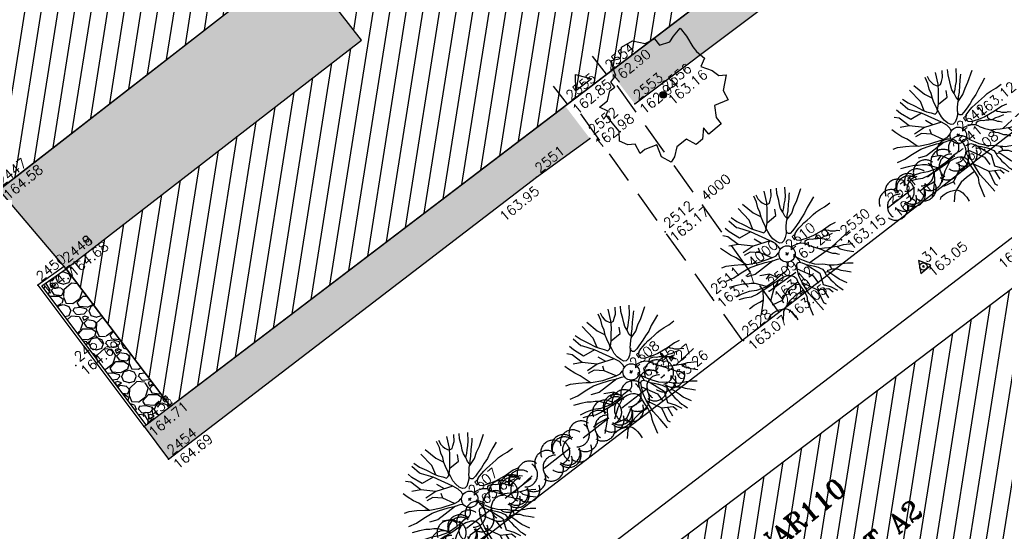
# Model space of a CAD drawing. Header units: feet. Extents: x 529188 to 529675, y 139816 to 140273.
# Tile 54 of 118: x 529401 to 529431, y 140059 to 140074. Entities that reach past the tile are written whole.
import ezdxf
from ezdxf.enums import TextEntityAlignment as Align

# ---------------------------------------------------------------- set-up
doc = ezdxf.new("R2010")
doc.units = ezdxf.units.FT
doc.header["$LTSCALE"] = 2
doc.header["$MEASUREMENT"] = 0
doc.header["$PDSIZE"] = 0.1
doc.linetypes.add('CACHEX2', pattern=[0.75, 0.5, -0.25])
doc.layers.get('0').update_dxf_attribs({"linetype": 'CONTINUOUS'})
for name, color, linetype in [('ARBRES', 70, 'CONTINUOUS'), ('BATI', 10, 'CONTINUOUS'), ('BATI-HACHURES', 30, 'CONTINUOUS'), ('BORDURETTE', 20, 'CONTINUOUS'), ('CHEMIN', 33, 'CACHEX2'), ('HAIE', 80, 'CACHEX2'), ('MURS', 1, 'CONTINUOUS'), ('Numéro Bâtiment', 5, 'CONTINUOUS'), ('POLYGO', 241, 'CONTINUOUS'), ('PORTES', 14, 'CONTINUOUS'), ('TEXTES', 150, 'CONTINUOUS'), ('TOPOALT', 3, 'CONTINUOUS'), ('TOPOJIS', 7, 'CONTINUOUS'), ('TOPOJIS-GELE', 7, 'CONTINUOUS'), ('TOPOMAT', 142, 'CONTINUOUS')]:
    doc.layers.add(name, color=color, linetype=linetype)
doc.styles.add('ROMANT', font='ROMANT.SHX')
doc.styles.get("Standard").update_dxf_attribs({"font": 'ROMANS.SHX'})
pattern_1 = [(228.0128, (529357.68551, 140019.42807), (-7.99999823, -9.00000134), [0.134536, -13.319088]), (184.9697, (529357.59551, 140019.32807), (12.000001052, 0.999991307), [0.230868, -22.855925]), (132.5104, (529357.36551, 140019.30807), (9.99999072, -11.000008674), [0.162788, -16.116032]), (267.2737, (529356.97551, 140019.05807), (0.999996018, 20.000000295), [0.210238, -20.813558]), (292.8337, (529356.96551, 140018.84807), (-5.000009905, 11.999996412), [0.206155, -20.409373]), (357.2737, (529357.04551, 140018.65807), (-20.000000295, 0.999996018), [0.210238, -20.813558]), (37.6942, (529357.25551, 140018.64807), (-13.000007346, -9.999990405), [0.278029, -27.524849]), (72.2553, (529357.47551, 140018.81807), (7.000010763, 21.999996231), [0.262488, -25.986321]), (121.4296, (529357.55551, 140019.06807), (-8.000008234, 12.999995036), [0.21095, -20.884073]), (175.2364, (529357.44551, 140019.24807), (11.000000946, -0.99999153), [0.240832, -11.800763]), (222.3974, (529357.20551, 140019.26807), (-12.000007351, -10.999992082), [0.311448, -30.833375]), (138.8141, (529357.96551, 140019.04807), (-7.00000295, 5.99999731), [0.106301, -10.523844]), (171.4692, (529357.88551, 140019.11807), (12.999998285, -2.00000791), [0.202237, -20.021511]), (225, (529357.6855, 140019.1481), (-1e-16, -1.0000003), [0.141421, -1.272792]), (203.1986, (529357.61551, 140019.26807), (4.99999973, 2.00000133), [0.076158, -7.539615]), (291.8014, (529357.54551, 140019.23807), (-0.9999999, 3.00000027), [0.107703, -5.277462]), (30.9638, (529357.58551, 140019.13807), (2.99999802, 2.00000248), [0.174929, -5.656023]), (161.5651, (529357.7355, 140019.22807), (2.0000004, -0.9999984), [0.126491, -3.035787]), (16.3895, (529356.96551, 140019.23807), (10.000002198, 2.99999271), [0.1772, -17.542845]), (70.3462, (529357.13551, 140019.28807), (-3.999995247, -11.000002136), [0.148661, -14.717408]), (293.1986, (529357.73551, 140019.42807), (-2.00000133, 4.99999973), [0.152315, -7.463458]), (343.6105, (529357.79551, 140019.28807), (-10.000002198, 2.99999271), [0.1772, -17.542845]), (339.444, (529356.96551, 140018.61807), (-5.00000184, 1.999996), [0.17088, -8.373124]), (294.7751, (529357.12551, 140018.55807), (-4.99999219, 11.00000342), [0.143178, -14.174643]), (66.8014, (529357.74551, 140018.42807), (2.00000133, 4.99999973), [0.152315, -7.463458]), (17.354, (529357.80551, 140018.56807), (-13.00000202, -3.999994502), [0.167631, -16.595424]), (69.444, (529357.25551, 140018.42807), (-1.999996, -5.00000184), [0.08544, -8.458564]), (101.3099, (529357.68551, 140018.42807), (-0.99999763, 4.00000075), [0.05099, -5.048029]), (165.9638, (529357.6755, 140018.47807), (3.00000055, -0.99999806), [0.206155, -3.91695]), (186.009, (529357.47551, 140018.52807), (9.99999975, 0.999999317), [0.19105, -18.913923]), (303.6901, (529357.5855, 140019.04807), (-1.00000133, 1.99999956), [0.144222, -3.461329]), (353.1572, (529357.66551, 140018.92807), (16.999999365, -2.000007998), [0.251794, -24.927563]), (60.9454, (529357.91551, 140018.89807), (-4.00000003, -7.000000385), [0.102956, -10.192674]), (90, (529357.9655, 140018.9881), (-1, 1), [0.06, -0.94]), (120.2564, (529357.45551, 140018.55807), (3.999994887, -7.000002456), [0.138924, -13.75352]), (48.0128, (529357.38551, 140018.67807), (7.99999823, 9.00000134), [0.269072, -13.184552]), (0, (529357.5655, 140018.8781), (1, 1), [0.26, -0.74]), (325.3048, (529357.82551, 140018.87807), (-9.99999426, 7.00000861), [0.158114, -15.653274]), (254.0546, (529357.95551, 140018.78807), (-0.99999989, -4.00000013), [0.145602, -7.134508]), (207.646, (529357.91551, 140018.64807), (-18.999995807, -10.000007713), [0.237065, -23.469474]), (175.4261, (529357.70551, 140018.53807), (-13.000000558, 0.999994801), [0.250799, -24.829074])]

# ---------------------------------------------------------------- blocks, each defined once
blk = doc.blocks.new('TCPOINT')
at = {"color": 0}
blk.add_point((0, 0), dxfattribs=at)
at = {"layer": 'TOPOALT'}
blk.add_attdef('ALT', text='', height=0.3, dxfattribs=at).set_placement((0.1, -0.1), align=Align.TOP_LEFT)
at = {"layer": 'TOPOMAT'}
blk.add_attdef('MAT', (0.1, 0.1), '', height=0.3, dxfattribs=at)
blk = doc.blocks.new('190')
for p, q in [((0.052, 0), (-0.052, 0)), ((0, -0.052), (0, 0.052))]:
    blk.add_line(p, q)
for points in [[(-0.084, 0.235), (-0.076, 0.245), (-0.062, 0.33), (-0.074, 0.466), (-0.144, 0.639), (-0.44, 1.229), (-0.646, 1.539), (-0.688, 1.589), (-0.738, 1.896)], [(-0.619, 1.938), (-0.559, 1.732), (-0.46, 1.523), (-0.354, 1.285), (-0.291, 1.169), (-0.206, 1.053), (-0.142, 0.946), (-0.07, 0.952), (-0.02, 0.98), (0.016, 1.059), (0.061, 1.245), (0.098, 1.367), (0.171, 1.51), (0.208, 1.653), (0.282, 1.81), (0.336, 2.007)], [(-0.329, 1.239), (-0.245, 1.528), (-0.28, 2.015)], [(-0.09, 2.033), (-0.007, 1.626), (0.102, 1.375)], [(0.437, 0.574), (0.37, 0.496), (0.276, 0.425), (0.182, 0.369), (0.097, 0.362), (0.039, 0.398), (-0.01, 0.492), (-0.038, 0.629), (-0.043, 0.765), (-0.014, 0.901), (0.002, 1.001), (0.132, 1.122), (0.27, 1.286), (0.378, 1.415), (0.51, 1.6), (0.67, 1.921)], [(0.405, 1.994), (0.376, 1.859), (0.388, 1.766), (0.396, 1.687), (0.438, 1.6), (0.48, 1.557), (0.566, 1.542), (0.639, 1.591), (0.746, 1.669), (0.873, 1.838)], [(-0.144, 0.639), (-0.647, 0.843), (-0.975, 1.17), (-1.062, 1.55), (-1.169, 1.665)], [(-0.44, 1.229), (-0.82, 1.291), (-0.941, 1.636), (-0.968, 1.79)], [(0.686, 0.829), (0.676, 0.931), (0.713, 1.067), (0.728, 1.196), (0.773, 1.303), (0.838, 1.425), (0.926, 1.625), (1.021, 1.76)], [(0.711, 1.062), (0.821, 1.152), (0.894, 1.223), (0.995, 1.308), (1.082, 1.401), (1.24, 1.613)], [(-1.176, 0.542), (-1.281, 0.892), (-1.358, 1.058), (-1.428, 1.273), (-1.465, 1.412)], [(-0.975, 1.17), (-1.217, 1.309)], [(0.132, 1.122), (0.476, 1.119), (0.579, 1.291)], [(1.723, 0.836), (1.536, 0.765), (1.37, 0.702), (1.204, 0.625), (1.038, 0.576), (0.888, 0.52), (0.686, 0.464), (0.578, 0.437), (0.47, 0.423), (0.428, 0.452), (0.413, 0.495), (0.421, 0.545), (0.45, 0.595), (0.515, 0.666), (0.603, 0.759), (0.675, 0.816), (0.747, 0.901), (0.855, 0.994), (0.993, 1.144), (1.109, 1.257), (1.182, 1.336), (1.239, 1.392)], [(0.655, 0.801), (0.898, 0.871), (1.071, 0.985), (1.258, 1.07), (1.587, 1.273)], [(-1.807, 0.935), (-1.668, 0.889), (-1.462, 0.758), (-1.27, 0.62), (-1.148, 0.519), (-0.835, 0.351), (-0.435, 0.198), (-0.292, 0.167), (-0.199, 0.188), (-0.161, 0.191)], [(-0.396, 0.741), (-0.492, 0.981)], [(-0.435, 0.198), (-0.613, 0.549), (-0.837, 0.756), (-1.044, 0.791)], [(-0.647, 0.843), (-1.01, 0.877)], [(-0.613, 0.549), (-0.561, 0.687)], [(-1.117, -0.371), (-1.319, -0.081), (-1.419, -0.002), (-1.525, 0.064), (-1.618, 0.137), (-1.796, 0.23), (-2.008, 0.328)], [(-1.963, 0.534), (-1.722, 0.466), (-1.45, 0.442), (-1.157, 0.397), (-0.957, 0.331), (-0.679, 0.22), (-0.472, 0.112), (-0.329, 0.06), (-0.249, 0.019)], [(1.739, -0.191), (1.585, -0.153), (1.326, -0.13), (0.983, -0.076), (0.782, -0.017), (0.653, 0.034), (0.56, 0.071), (0.504, 0.136), (0.497, 0.207), (0.526, 0.272), (0.584, 0.329), (0.678, 0.357), (0.778, 0.377), (0.872, 0.391), (0.994, 0.405), (1.13, 0.41), (1.252, 0.416), (1.374, 0.423), (1.489, 0.429), (1.633, 0.413), (1.798, 0.389), (1.999, 0.38)], [(-0.472, 0.112), (-1.148, 0.135), (-1.39, 0.239)], [(-0.677, -0.381), (-0.803, -0.141), (-1.062, 0.014)], [(0.239, 0.074), (0.295, 0.074), (0.388, 0.051), (0.459, 0.029), (0.546, -0.015), (0.602, -0.073), (0.645, -0.145), (0.679, -0.217), (0.715, -0.282), (0.758, -0.347), (0.814, -0.42), (0.857, -0.485), (0.906, -0.571), (0.934, -0.636), (0.992, -0.708), (1.041, -0.781), (1.083, -0.86), (1.154, -0.918), (1.19, -0.976), (1.24, -1.019)], [(-0.168, -0.185), (-0.174, -0.214), (-0.224, -0.285), (-0.283, -0.356), (-0.362, -0.391), (-0.491, -0.383), (-0.677, -0.381), (-0.856, -0.393), (-1.143, -0.369), (-1.428, -0.274), (-1.621, -0.158), (-1.842, -0.076), (-2.034, -0.032)], [(-1.8, -0.948), (-1.67, -0.837), (-1.445, -0.632), (-1.264, -0.397), (-1.472, -0.374), (-1.679, -0.329), (-1.851, -0.227), (-2.029, -0.149)], [(-0.803, -0.141), (-0.975, -0.193)], [(0.787, -1.087), (0.644, -0.934), (0.545, -0.862), (0.459, -0.775), (0.332, -0.602), (0.261, -0.472), (0.212, -0.378), (0.163, -0.27), (0.127, -0.215)], [(0.622, -0.106), (0.681, -0.045), (0.731, -0.045), (0.832, -0.09), (0.889, -0.14), (0.953, -0.177), (1.017, -0.228), (1.074, -0.257), (1.131, -0.314), (1.174, -0.373), (1.202, -0.423), (1.238, -0.459), (1.294, -0.524)], [(1.46, -0.389), (1.367, -0.367), (1.282, -0.337), (1.21, -0.308), (1.109, -0.286), (1.053, -0.25), (1.038, -0.206), (1.039, -0.156), (1.077, -0.091)], [(1.368, -0.134), (1.384, -0.181), (1.44, -0.239), (1.468, -0.289), (1.526, -0.34), (1.582, -0.383), (1.64, -0.406), (1.698, -0.465)], [(-1.953, -0.569), (-1.767, -0.571), (-1.575, -0.61), (-1.443, -0.63)], [(-0.699, -0.452), (-1.01, -0.589), (-1.304, -0.796)], [(-1.264, -0.397), (-0.985, -0.428), (-0.699, -0.452), (-0.542, -0.475), (-0.434, -0.512), (-0.378, -0.534), (-0.328, -0.584), (-0.271, -0.671), (-0.25, -0.757), (-0.288, -0.878), (-0.302, -1.008), (-0.319, -1.208), (-0.349, -1.379), (-0.43, -1.515), (-0.459, -1.601), (-0.565, -1.955)], [(-0.219, -2.023), (-0.23, -1.674), (-0.249, -1.357), (-0.195, -0.963), (-0.143, -0.748), (-0.048, -0.549), (0.025, -0.441), (0.075, -0.413), (0.133, -0.435), (0.182, -0.5), (0.245, -0.615), (0.331, -0.709), (0.409, -0.818), (0.479, -0.912), (0.507, -0.976), (0.543, -1.042), (0.543, -1.107), (0.535, -1.163), (0.52, -1.235), (0.526, -1.35), (0.533, -1.451), (0.546, -1.551), (0.559, -1.651), (0.572, -1.745), (0.601, -1.81), (0.632, -1.934)], [(-0.048, -0.549), (0.199, -1.021), (0.182, -1.297)], [(0.859, -0.488), (1, -0.579), (1.114, -0.659), (1.27, -0.746), (1.385, -0.819), (1.513, -0.87), (1.754, -1.032)], [(-0.288, -0.878), (-0.682, -0.848), (-1.01, -1.004), (-1.338, -0.917)], [(0.245, -0.615), (0.406, -1.09), (0.268, -1.418), (0.406, -1.625), (0.493, -1.832)], [(1.183, -0.698), (1.926, -0.657)], [(1.328, -0.783), (1.356, -0.905), (1.426, -1.006), (1.483, -1.085), (1.622, -1.229)], [(-1.662, -1.174), (-1.593, -1.125), (-1.479, -1.119), (-1.371, -1.134), (-1.257, -1.171), (-1.143, -1.222), (-1.093, -1.259), (-1.036, -1.338), (-1.009, -1.445), (-1.003, -1.524), (-0.996, -1.624), (-1.016, -1.763)], [(-0.316, -1.172), (-0.62, -1.148), (-0.835, -1.16), (-1.05, -1.229), (-1.201, -1.3), (-1.382, -1.493)], [(-1.01, -1.004), (-1.027, -1.09)], [(-0.195, -0.963), (0.026, -1.435), (-0.077, -1.849), (-0.043, -1.935)], [(0.863, -1.843), (0.739, -1.603), (0.698, -1.452), (0.669, -1.345), (0.635, -1.243), (0.62, -1.208), (0.534, -1.169)], [(0.625, -1.219), (0.628, -1.193), (0.649, -1.171), (0.692, -1.193), (0.772, -1.223), (0.828, -1.26), (0.893, -1.317), (0.956, -1.426), (1.005, -1.476), (1.056, -1.534), (1.17, -1.665)], [(0.763, -1.219), (0.786, -1.151), (0.765, -1.087), (0.808, -1.087), (0.844, -1.116), (0.901, -1.174), (0.987, -1.225), (1.108, -1.291), (1.18, -1.334), (1.251, -1.378), (1.386, -1.49)], [(0.026, -1.435), (0.32, -1.625), (0.355, -1.78)], [(0.173, -1.53), (0.13, -1.832)]]:
    blk.add_lwpolyline(points)
blk.add_circle((0, 0), 0.25)
blk = doc.blocks.new('269')
for p, q in [((0.035, 0), (-0.035, 0)), ((0, 0.035), (0, -0.035))]:
    blk.add_line(p, q)
blk.add_lwpolyline([(0, 0.231), (-0.2, -0.115), (0.2, -0.115)], close=True)
blk.add_circle((0, 0), 0.113)
blk = doc.blocks.new('*X27')
at = {"color": 0}
for p, q in [((527495.856, 148357.822), (527495.871, 148357.837)), ((527495.856, 148357.787), (527495.895, 148357.825)), ((527495.856, 148357.752), (527495.918, 148357.813)), ((527495.856, 148357.716), (527495.942, 148357.802)), ((527495.856, 148357.681), (527495.965, 148357.79)), ((527495.856, 148357.645), (527495.989, 148357.778)), ((527495.856, 148357.61), (527496.013, 148357.766)), ((527495.856, 148357.575), (527496.036, 148357.754)), ((527495.856, 148357.539), (527496.06, 148357.743)), ((527495.856, 148357.504), (527496.083, 148357.731)), ((527495.856, 148357.469), (527496.107, 148357.719)), ((527495.878, 148357.455), (527496.13, 148357.707)), ((527495.949, 148357.49), (527496.154, 148357.695)), ((527496.02, 148357.526), (527496.178, 148357.684)), ((527496.09, 148357.561), (527496.201, 148357.672)), ((527496.161, 148357.597), (527496.225, 148357.66)), ((527496.232, 148357.632), (527496.248, 148357.648))]:
    blk.add_line(p, q, dxfattribs=at)
blk = doc.blocks.new('320')
for p, q in [((0, 0), (0, -0.7)), ((1, 0), (1, -0.7)), ((0.5, -0.572), (0.3, -0.172)), ((0.3, -0.172), (0.7, -0.172)), ((0.7, -0.172), (0.5, -0.572))]:
    blk.add_line(p, q)
at = {"rotation": 269.9999999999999}
blk.add_blockref('*X27', (-148357.144, 527495.685), dxfattribs=at)
blk = doc.blocks.new('189')
h = blk.add_hatch()
h.set_pattern_fill('ANSI31', color=256, scale=0.2, style=0)
h.set_pattern_definition([(45, (-527485.07046, -148351.732363), (-0.0176776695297, 0.0176776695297), [])])
edge = h.paths.add_edge_path()
edge.add_arc((0, 0), 0.1, 0, 360)
for p, q in [((-0.685, 1.557), (-0.56, 1.806)), ((-0.56, 1.806), (-0.311, 1.681)), ((-0.311, 1.681), (-0.062, 1.93)), ((-0.062, 1.93), (0.311, 1.868)), ((0.311, 1.868), (0.56, 1.557)), ((-0.747, 1.37), (-0.685, 1.557)), ((0.56, 1.557), (0.872, 1.494)), ((-0.996, 1.308), (-0.747, 1.37)), ((-0.996, 1.121), (-0.996, 1.308)), ((0.872, 1.494), (0.872, 1.245)), ((0.872, 1.245), (1.183, 1.121)), ((1.37, 1.183), (1.681, 1.245)), ((1.681, 1.245), (1.681, 0.934)), ((-1.744, 0.934), (-1.432, 0.934)), ((-1.619, 0.685), (-1.744, 0.934)), ((-1.432, 0.934), (-1.183, 1.121)), ((-1.183, 1.121), (-0.996, 1.121)), ((1.183, 1.121), (1.37, 1.183)), ((1.681, 0.934), (1.619, 0.56)), ((-1.744, 0.623), (-1.619, 0.685)), ((-1.744, 0.249), (-1.744, 0.623)), ((1.619, 0.56), (1.619, 0.374)), ((1.619, 0.374), (1.681, 0.062)), ((-1.93, -0.249), (-1.744, 0)), ((-1.744, 0), (-1.744, 0.249)), ((1.681, 0.062), (1.432, -0.062)), ((-1.806, -0.498), (-1.93, -0.249)), ((1.432, -0.062), (1.619, -0.374)), ((-1.619, -0.623), (-1.806, -0.498)), ((1.619, -0.374), (1.681, -0.623)), ((-1.681, -0.934), (-1.619, -0.623)), ((1.868, -0.747), (1.494, -1.059)), ((1.681, -0.623), (1.868, -0.747)), ((-1.494, -0.934), (-1.681, -0.934)), ((-1.121, -1.059), (-1.494, -0.934)), ((-1.245, -1.432), (-1.121, -1.059)), ((1.494, -1.059), (1.432, -1.37)), ((-1.121, -1.744), (-1.245, -1.432)), ((-0.685, -1.494), (-0.934, -1.681)), ((-0.311, -1.494), (-0.685, -1.494)), ((-0.187, -1.806), (-0.311, -1.494)), ((0.996, -1.245), (0.81, -1.557)), ((1.432, -1.37), (0.996, -1.245)), ((-0.934, -1.681), (-1.121, -1.744)), ((0.311, -1.557), (0.062, -1.806)), ((0.311, -1.806), (0.311, -1.557)), ((0.81, -1.557), (0.81, -1.806)), ((0.062, -1.806), (-0.187, -1.806)), ((0.81, -1.806), (0.311, -1.806))]:
    blk.add_line(p, q)
blk.add_circle((0, 0), 0.1)
blk = doc.blocks.new('HAIEBASE')
at = {"layer": 'HAIE'}
for centre, start, end in [((-0.223, 0.05), 14.988, 164.4142), ((0.002, 0.141), 14.988, 164.4142), ((0.078, 0.086), 243.6198, 27.2304), ((0.227, 0.05), 14.988, 164.4142), ((-0.147, -0.129), 50.5983, 200.0244), ((-0.23, -0.099), 196.6108, 340.2213), ((0.022, -0.064), 196.6108, 340.2213), ((0.223, -0.099), 196.6108, 340.2213)]:
    blk.add_arc(centre, 0.25, start, end, dxfattribs=at)

msp = doc.modelspace()

# ---------------------------------------------------------------- hatches: boundary and pattern name
h = msp.add_hatch()
h.set_pattern_fill('GRAVEL', color=254, style=0)
h.set_pattern_definition(pattern_1)
h.paths.add_polyline_path([(529419.403, 140071.739), (529418.652, 140072.726), (529424.929, 140077.503), (529410.257, 140096.788), (529408.372, 140095.345), (529403.922, 140101.156), (529412.285, 140107.53), (529413.232, 140106.332), (529408.054, 140102.423), (529418.414, 140088.312), (529426.748, 140077.264)])
h = msp.add_hatch()
h.set_pattern_fill('GRAVEL', color=254, style=0)
h.set_pattern_definition(pattern_1)
h.paths.add_polyline_path([(529409.116, 140076.197), (529411.066, 140073.682), (529402.049, 140066.713), (529401.997, 140066.786), (529399.996, 140069.125)])
h = msp.add_hatch()
h.set_pattern_fill('GRAVEL', color=254, style=0)
h.set_pattern_definition(pattern_1)
h.paths.add_polyline_path([(529409.116, 140076.197), (529411.066, 140073.682), (529402.049, 140066.713), (529401.997, 140066.786), (529399.996, 140069.125)])
h = msp.add_hatch()
h.set_pattern_fill('GRAVEL', color=254, style=0)
h.set_pattern_definition(pattern_1)
h.paths.add_polyline_path([(529404.43, 140061.904), (529405.177, 140060.916), (529416.405, 140069.512), (529418.033, 140070.685), (529417.276, 140071.679), (529417.008, 140071.476), (529410.101, 140066.22)])
h = msp.add_hatch()
h.set_pattern_fill('GRAVEL', color=254, style=0)
h.set_pattern_definition(pattern_1)
h.paths.add_polyline_path([(529404.43, 140061.904), (529405.177, 140060.916), (529416.405, 140069.512), (529418.033, 140070.685), (529417.276, 140071.679), (529417.008, 140071.476), (529410.101, 140066.22)])
h = msp.add_hatch()
h.set_pattern_fill('GRAVEL', color=254, style=0)
h.set_pattern_definition(pattern_1)
h.paths.add_polyline_path([(529402.049, 140066.713), (529405.239, 140062.52), (529404.499, 140061.957), (529401.313, 140066.192)])
h = msp.add_hatch()
h.set_pattern_fill('GRAVEL', color=254, style=0)
h.set_pattern_definition(pattern_1)
h.paths.add_polyline_path([(529402.049, 140066.713), (529405.239, 140062.52), (529404.499, 140061.957), (529401.313, 140066.192)])
at = {"layer": 'BATI-HACHURES'}
h = msp.add_hatch(dxfattribs=at)
h.set_pattern_fill('ANSI31', color=256, scale=4, angle=36, style=0)
edge = h.paths.add_edge_path()
edge.add_line((529425.366, 140134.255), (529419.412, 140129.687))
edge.add_line((529419.412, 140129.687), (529419.683, 140129.302))
edge.add_line((529419.683, 140129.302), (529420.035, 140129.567))
edge.add_line((529420.035, 140129.567), (529420.974, 140128.321))
edge.add_line((529420.974, 140128.321), (529416.808, 140125.181))
edge.add_line((529416.808, 140125.181), (529419.868, 140121.129))
edge.add_line((529419.868, 140121.129), (529425.428, 140113.767))
edge.add_line((529425.428, 140113.767), (529421.899, 140111.038))
edge.add_line((529421.899, 140111.038), (529430.432, 140099.721))
edge.add_line((529430.432, 140099.721), (529433.779, 140102.25))
edge.add_line((529433.779, 140102.25), (529436.218, 140099.02))
edge.add_line((529436.218, 140099.02), (529436.509, 140099.24))
edge.add_line((529436.509, 140099.24), (529437.586, 140097.815))
edge.add_line((529437.586, 140097.815), (529437.019, 140097.348))
edge.add_line((529437.019, 140097.348), (529436.696, 140097.74))
edge.add_line((529436.696, 140097.74), (529434.63, 140096.178))
edge.add_line((529434.63, 140096.178), (529434.919, 140095.795))
edge.add_line((529434.919, 140095.795), (529434.329, 140095.348))
edge.add_line((529434.329, 140095.348), (529432.881, 140097.007))
edge.add_line((529432.881, 140097.007), (529425.028, 140091.094))
edge.add_line((529425.028, 140091.094), (529426.765, 140088.326))
edge.add_line((529426.765, 140088.326), (529427.152, 140087.53))
edge.add_line((529427.152, 140087.53), (529428.49, 140085.727))
edge.add_line((529428.49, 140085.727), (529429.494, 140084.795))
edge.add_line((529429.494, 140084.795), (529431.371, 140082.692))
edge.add_line((529431.371, 140082.692), (529439.216, 140088.61))
edge.add_line((529439.216, 140088.61), (529437.857, 140090.412))
edge.add_line((529437.857, 140090.412), (529438.643, 140091.015))
edge.add_line((529438.643, 140091.015), (529439.791, 140089.512))
edge.add_arc((529440.709, 140090.29), 1.204, 220.2595, 393.932)
edge.add_line((529441.708, 140090.962), (529440.548, 140092.475))
edge.add_line((529440.548, 140092.475), (529441.191, 140092.967))
edge.add_line((529441.191, 140092.967), (529466.702, 140059.23))
edge.add_line((529466.702, 140059.23), (529468.639, 140060.666))
edge.add_line((529468.639, 140060.666), (529474.943, 140052.226))
edge.add_line((529474.943, 140052.226), (529486.871, 140061.153))
edge.add_line((529486.871, 140061.153), (529486.466, 140061.693))
edge.add_line((529486.466, 140061.693), (529488.531, 140063.238))
edge.add_line((529488.531, 140063.238), (529488.941, 140062.691))
edge.add_line((529488.941, 140062.691), (529500.861, 140071.66))
edge.add_line((529500.861, 140071.66), (529497.23, 140076.506))
edge.add_line((529497.23, 140076.506), (529498.46, 140077.428))
edge.add_line((529498.46, 140077.428), (529498.862, 140076.887))
edge.add_line((529498.862, 140076.887), (529499.641, 140077.466))
edge.add_line((529499.641, 140077.466), (529499.514, 140077.639))
edge.add_line((529499.514, 140077.639), (529501.086, 140078.871))
edge.add_line((529501.086, 140078.871), (529497.717, 140083.382))
edge.add_line((529497.717, 140083.382), (529496.095, 140082.178))
edge.add_line((529496.095, 140082.178), (529495.962, 140082.341))
edge.add_line((529495.962, 140082.341), (529494.774, 140081.437))
edge.add_line((529494.774, 140081.437), (529494.006, 140082.458))
edge.add_line((529494.006, 140082.458), (529487.821, 140090.68))
edge.add_line((529487.821, 140090.68), (529473.05, 140079.579))
edge.add_line((529473.05, 140079.579), (529472.967, 140079.712))
edge.add_line((529472.967, 140079.712), (529470.57, 140077.835))
edge.add_line((529470.57, 140077.835), (529471.905, 140076.036))
edge.add_line((529471.905, 140076.036), (529470.385, 140074.887))
edge.add_line((529470.385, 140074.887), (529447.511, 140105.116))
edge.add_line((529447.511, 140105.116), (529447.994, 140105.505))
edge.add_line((529447.994, 140105.505), (529447.857, 140105.729))
edge.add_line((529447.857, 140105.729), (529447.579, 140105.525))
edge.add_line((529447.579, 140105.525), (529444.385, 140109.617))
edge.add_line((529444.385, 140109.617), (529446.459, 140111.192))
edge.add_line((529446.459, 140111.192), (529446.546, 140111.097))
edge.add_line((529446.546, 140111.097), (529446.74, 140111.259))
edge.add_line((529446.74, 140111.259), (529446.657, 140111.415))
edge.add_line((529446.657, 140111.415), (529446.55, 140111.339))
edge.add_line((529446.55, 140111.339), (529443.413, 140115.698))
edge.add_line((529443.413, 140115.698), (529443.202, 140115.533))
edge.add_line((529443.202, 140115.533), (529443.275, 140115.436))
edge.add_line((529443.275, 140115.436), (529441.217, 140113.894))
edge.add_line((529441.217, 140113.894), (529438.095, 140118.025))
edge.add_line((529438.095, 140118.025), (529438.389, 140118.239))
edge.add_line((529438.389, 140118.239), (529438.225, 140118.429))
edge.add_line((529438.225, 140118.429), (529437.731, 140118.074))
edge.add_line((529437.731, 140118.074), (529425.366, 140134.255))
h = msp.add_hatch(dxfattribs=at)
h.set_pattern_fill('ANSI31', color=256, scale=4, angle=36, style=0)
h.paths.add_polyline_path([(529309.687, 140047.122), (529294.096, 140035.158), (529295.934, 140032.741), (529311.303, 140044.366), (529317.02, 140040.648), (529309.847, 140037.935), (529328.67, 140009.23), (529338.868, 140008.311), (529336.974, 140013.078), (529337.413, 140013.429), (529340.728, 140009.274), (529351.396, 139995.222), (529351.555, 139995.343), (529321, 140035.588), (529320.61, 140035.292), (529320.265, 140035.746), (529321.1, 140036.328), (529332.258, 140044.79), (529332.848, 140044.011), (529330.818, 140042.467), (529335.054, 140036.898), (529341.813, 140042.065), (529337.59, 140047.618), (529335.616, 140046.116), (529335.029, 140046.891), (529355.937, 140062.746), (529356.525, 140061.97), (529354.519, 140060.444), (529358.748, 140054.884), (529365.427, 140060.072), (529361.342, 140065.548), (529358.605, 140063.551), (529358.018, 140064.325), (529364.807, 140069.473), (529379.662, 140080.729), (529380.258, 140079.941), (529378.258, 140078.408), (529382.496, 140072.813), (529389.273, 140077.995), (529385.007, 140083.581), (529383.007, 140082.048), (529382.423, 140082.82), (529402.76, 140098.225), (529403.388, 140097.405), (529401.995, 140096.349), (529404.732, 140092.738), (529390.411, 140081.865), (529394.858, 140075.937), (529403.979, 140083.008), (529405.928, 140080.494), (529396.772, 140073.395), (529399.996, 140069.125), (529409.116, 140076.197), (529411.066, 140073.682), (529402.049, 140066.713), (529405.239, 140062.52), (529424.929, 140077.503), (529411.673, 140094.927), (529412.97, 140095.912), (529408.766, 140101.48), (529406.733, 140099.945), (529406.162, 140100.741), (529413.265, 140106.272), (529405.044, 140116.828), (529403.879, 140118.363), (529396.828, 140113.01), (529396.209, 140113.824), (529398.224, 140115.354), (529393.997, 140120.92), (529387.257, 140115.791), (529391.442, 140110.214), (529392.819, 140111.247), (529393.428, 140110.436), (529373.156, 140095.047), (529372.522, 140095.884), (529374.528, 140097.393), (529370.33, 140102.974), (529363.554, 140097.852), (529367.8, 140092.265), (529369.799, 140093.783), (529370.434, 140092.948), (529359.177, 140084.661), (529349.426, 140077.124), (529348.835, 140077.906), (529350.821, 140079.407), (529346.597, 140084.995), (529339.81, 140079.86), (529344.046, 140074.272), (529346.094, 140075.824), (529346.685, 140075.043), (529325.76, 140059.104), (529325.126, 140059.941), (529327.1, 140061.457), (529322.795, 140067.062), (529316.084, 140061.922), (529320.296, 140056.369), (529322.344, 140057.923), (529322.979, 140057.086)])
h = msp.add_hatch(dxfattribs=at)
h.set_pattern_fill('ANSI31', color=256, scale=4, angle=36, style=0)
h.paths.add_polyline_path([(529414.274, 140053.905), (529415.956, 140055.17), (529416.154, 140054.936), (529432.21, 140067.102), (529431.964, 140067.421), (529432.158, 140067.56), (529437.317, 140060.816), (529437.128, 140060.664), (529436.868, 140060.958), (529420.731, 140048.87), (529420.968, 140048.553), (529419.305, 140047.292)])

# ---------------------------------------------------------------- linework, layer by layer
at = {"layer": 'BATI'}
msp.add_line((529399.996, 140069.125), (529409.116, 140076.197), dxfattribs=at)
at = {"layer": 'BATI', "flags": 128}
for points in [[(529424.929, 140077.503), (529405.239, 140062.52), (529402.049, 140066.713), (529411.066, 140073.682), (529409.116, 140076.197), (529399.996, 140069.125), (529396.772, 140073.395), (529405.928, 140080.494)], [(529404.499, 140061.957), (529424.929, 140077.503)], [(529411.066, 140073.682), (529409.116, 140076.197)], [(529402.049, 140066.713), (529411.066, 140073.682)], [(529414.274, 140053.905), (529415.956, 140055.17), (529416.154, 140054.936), (529432.21, 140067.102), (529431.964, 140067.421), (529432.158, 140067.56)], [(529402.049, 140066.713), (529405.007, 140062.826), (529405.239, 140062.52)]]:
    msp.add_lwpolyline(points, dxfattribs=at)
at = {"layer": 'BATI'}
msp.add_lwpolyline([(529414.274, 140053.905), (529415.956, 140055.17), (529416.154, 140054.936), (529432.21, 140067.102), (529431.964, 140067.421), (529432.15, 140067.554), (529437.317, 140060.816), (529437.128, 140060.664), (529436.868, 140060.958), (529420.731, 140048.87), (529420.968, 140048.553), (529419.305, 140047.292)], close=True, dxfattribs=at)
at = {"layer": 'BORDURETTE'}
msp.add_line((529410.871, 140052.341), (529431.659, 140068.244), dxfattribs=at)
at = {"layer": 'BORDURETTE', "flags": 128}
for points in [[(529423.921, 140065.477), (529438.152, 140076.469), (529445.881, 140082.252), (529440.741, 140089.087)], [(529419.403, 140071.739), (529426.748, 140077.264)], [(529404.43, 140061.904), (529405.177, 140060.916), (529416.405, 140069.512), (529418.033, 140070.685)], [(529402.049, 140066.713), (529399.996, 140069.125)], [(529423.921, 140065.477), (529409.155, 140054.184), (529408.674, 140053.786)]]:
    msp.add_lwpolyline(points, dxfattribs=at)
at = {"layer": 'CHEMIN', "flags": 128}
for points in [[(529423.803, 140065.387), (529418.59, 140072.679)], [(529422.701, 140064.522), (529417.475, 140071.831)]]:
    msp.add_lwpolyline(points, dxfattribs=at)
at = {"layer": 'HAIE', "flags": 128}
for points in [[(529427.146, 140068.593), (529429.147, 140070.146)], [(529423.505, 140066.029), (529425.713, 140067.601)], [(529407.146, 140053.298), (529420.295, 140063.469)]]:
    msp.add_lwpolyline(points, dxfattribs=at)
at = {"layer": 'MURS', "flags": 128}
msp.add_lwpolyline([(529401.997, 140066.786), (529401.186, 140066.211), (529404.427, 140061.903), (529404.499, 140061.957), (529401.313, 140066.192), (529402.049, 140066.713)], close=True, dxfattribs=at)

# ---------------------------------------------------------------- block references
at = {"layer": 'ARBRES', "rotation": 39.33073407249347}
for name, p in [('189', (529420.271, 140072.019)), ('190', (529429.273, 140070.783)), ('190', (529424.047, 140067.167)), ('190', (529419.292, 140063.57)), ('190', (529414.368, 140059.687))]:
    msp.add_blockref(name, p, dxfattribs=at)
at = {"layer": 'HAIE', "xscale": 1.5, "yscale": 1.5, "zscale": 1.5}
for p, rotation in [((529429.121, 140070.126), 37.81699500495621), ((529428.094, 140069.329), 217.8169950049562), ((529427.541, 140068.9), 37.81699500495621), ((529420.197, 140063.393), 37.72056532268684), ((529419.169, 140062.598), 217.7205653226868), ((529418.615, 140062.169), 37.72056532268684), ((529417.587, 140061.374), 217.7205653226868), ((529417.033, 140060.946), 37.72056532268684), ((529416.005, 140060.15), 217.7205653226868), ((529415.451, 140059.722), 37.72056532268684), ((529414.423, 140058.927), 217.7205653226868), ((529413.869, 140058.499), 37.72056532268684)]:
    msp.add_blockref('HAIEBASE', p, dxfattribs=dict(at, rotation=rotation))
at = {"layer": 'POLYGO', "rotation": 39.33073407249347}
msp.add_blockref('269', (529428.207, 140066.784), dxfattribs=at)
at = {"layer": 'PORTES', "xscale": 1.498525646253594, "rotation": 217.7512480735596}
msp.add_blockref('320', (529418.538, 140072.647), dxfattribs=at)
at = {"layer": 'TOPOJIS'}
ref = msp.add_blockref('TCPOINT', (529420.271, 140072.019), dxfattribs=at)
ref.add_attrib('MAT', '2556', (529420.371, 140072.119), dxfattribs={"layer": 'TOPOMAT', "height": 0.3, "rotation": 39.3307})
ref.add_attrib('ALT', '163.16', dxfattribs={"layer": 'TOPOALT', "height": 0.3, "rotation": 39.3307}).set_placement((529420.371, 140071.919), align=Align.TOP_LEFT)
ref = msp.add_blockref('TCPOINT', (529429.273, 140070.783), dxfattribs=at)
ref.add_attrib('MAT', '2542', (529429.373, 140070.883), dxfattribs={"layer": 'TOPOMAT', "height": 0.3, "rotation": 39.3307})
ref.add_attrib('ALT', '163.12', dxfattribs={"layer": 'TOPOALT', "height": 0.3, "rotation": 39.3307}).set_placement((529429.784, 140071.552), align=Align.TOP_LEFT)
ref = msp.add_blockref('TCPOINT', (529418.033, 140070.685), dxfattribs=at)
ref.add_attrib('MAT', '2552', (529418.133, 140070.785), dxfattribs={"layer": 'TOPOMAT', "height": 0.3, "rotation": 39.3307})
ref.add_attrib('ALT', '162.98', dxfattribs={"layer": 'TOPOALT', "height": 0.3, "rotation": 39.3307}).set_placement((529418.133, 140070.585), align=Align.TOP_LEFT)
ref = msp.add_blockref('TCPOINT', (529416.405, 140069.512), dxfattribs=at)
ref.add_attrib('MAT', '2551', (529416.505, 140069.612), dxfattribs={"layer": 'TOPOMAT', "height": 0.3, "rotation": 39.3307})
ref.add_attrib('ALT', '163.95', dxfattribs={"layer": 'TOPOALT', "height": 0.3, "rotation": 39.3307}).set_placement((529415.241, 140068.371), align=Align.TOP_LEFT)
ref = msp.add_blockref('TCPOINT', (529399.996, 140069.125), dxfattribs=at)
ref.add_attrib('MAT', '2447', (529400.096, 140069.225), dxfattribs={"layer": 'TOPOMAT', "height": 0.3, "rotation": 39.3307})
ref.add_attrib('ALT', '164.58', dxfattribs={"layer": 'TOPOALT', "height": 0.3, "rotation": 39.3307}).set_placement((529400.096, 140069.025), align=Align.TOP_LEFT)
ref = msp.add_blockref('TCPOINT', (529421.469, 140068.652), dxfattribs=at)
ref.add_attrib('MAT', '4000', (529421.569, 140068.752), dxfattribs={"layer": 'TOPOMAT', "height": 0.3, "rotation": 39.3307})
ref = msp.add_blockref('TCPOINT', (529420.33, 140067.838), dxfattribs=at)
ref.add_attrib('MAT', '2512', (529420.43, 140067.938), dxfattribs={"layer": 'TOPOMAT', "height": 0.3, "rotation": 39.3307})
ref.add_attrib('ALT', '163.17', dxfattribs={"layer": 'TOPOALT', "height": 0.3, "rotation": 39.3307}).set_placement((529420.43, 140067.738), align=Align.TOP_LEFT)
ref = msp.add_blockref('TCPOINT', (529431.676, 140067.448), dxfattribs=at)
ref.add_attrib('MAT', '2534', (529431.776, 140067.548), dxfattribs={"layer": 'TOPOMAT', "height": 0.3, "rotation": 39.3307})
ref.add_attrib('ALT', '163.25', dxfattribs={"layer": 'TOPOALT', "height": 0.3, "rotation": 39.3307}).set_placement((529430.449, 140066.929), align=Align.TOP_LEFT)
ref = msp.add_blockref('TCPOINT', (529401.997, 140066.786), dxfattribs=at)
ref.add_attrib('MAT', '2448', (529402.097, 140066.886), dxfattribs={"layer": 'TOPOMAT', "height": 0.3, "rotation": 39.3307})
ref.add_attrib('ALT', '164.68', dxfattribs={"layer": 'TOPOALT', "height": 0.3, "rotation": 39.3307}).set_placement((529402.097, 140066.686), align=Align.TOP_LEFT)
ref = msp.add_blockref('TCPOINT', (529401.997, 140066.786), dxfattribs=at)
ref.add_attrib('MAT', '2449', (529402.097, 140066.886), dxfattribs={"layer": 'TOPOMAT', "height": 0.3, "rotation": 39.3307})
ref.add_attrib('ALT', '164.68', dxfattribs={"layer": 'TOPOJIS-GELE', "height": 0.3, "rotation": 39.3307}).set_placement((529402.097, 140066.686), align=Align.TOP_LEFT)
ref = msp.add_blockref('TCPOINT', (529422.906, 140066.642), dxfattribs=at)
ref.add_attrib('MAT', '4000', (529423.006, 140066.742), dxfattribs={"layer": 'TOPOMAT', "height": 0.3, "rotation": 39.3307})
ref = msp.add_blockref('TCPOINT', (529428.207, 140066.784), dxfattribs=at)
ref.add_attrib('MAT', '31', (529428.307, 140066.884), dxfattribs={"layer": 'TOPOMAT', "height": 0.3, "rotation": 39.3307})
ref.add_attrib('ALT', '163.05', dxfattribs={"layer": 'TOPOALT', "height": 0.3, "rotation": 39.3307}).set_placement((529428.307, 140066.684), align=Align.TOP_LEFT)
ref = msp.add_blockref('TCPOINT', (529401.186, 140066.211), dxfattribs=at)
ref.add_attrib('MAT', '2450', (529401.286, 140066.311), dxfattribs={"layer": 'TOPOMAT', "height": 0.3, "rotation": 39.3307})
ref.add_attrib('ALT', '164.71', dxfattribs={"layer": 'TOPOJIS-GELE', "height": 0.3, "rotation": 39.3307}).set_placement((529401.286, 140066.111), align=Align.TOP_LEFT)
ref = msp.add_blockref('TCPOINT', (529421.767, 140065.828), dxfattribs=at)
ref.add_attrib('MAT', '2511', (529421.867, 140065.928), dxfattribs={"layer": 'TOPOMAT', "height": 0.3, "rotation": 39.3307})
ref.add_attrib('ALT', '163.17', dxfattribs={"layer": 'TOPOALT', "height": 0.3, "rotation": 39.3307}).set_placement((529421.867, 140065.728), align=Align.TOP_LEFT)
ref = msp.add_blockref('TCPOINT', (529422.715, 140064.533), dxfattribs=at)
ref.add_attrib('MAT', '2528', (529422.815, 140064.633), dxfattribs={"layer": 'TOPOMAT', "height": 0.3, "rotation": 39.3307})
ref.add_attrib('ALT', '163.07', dxfattribs={"layer": 'TOPOALT', "height": 0.3, "rotation": 39.3307}).set_placement((529422.815, 140064.433), align=Align.TOP_LEFT)
ref = msp.add_blockref('TCPOINT', (529402.352, 140063.762), dxfattribs=at)
ref.add_attrib('MAT', '2451', (529402.452, 140063.862), dxfattribs={"layer": 'TOPOMAT', "height": 0.3, "rotation": 39.3307})
ref.add_attrib('ALT', '164.69', dxfattribs={"layer": 'TOPOALT', "height": 0.3, "rotation": 39.3307}).set_placement((529402.452, 140063.662), align=Align.TOP_LEFT)
ref = msp.add_blockref('TCPOINT', (529404.427, 140061.903), dxfattribs=at)
ref.add_attrib('MAT', '2452', (529404.527, 140062.003), dxfattribs={"layer": 'TOPOMAT', "height": 0.3, "rotation": 39.3307})
ref = msp.add_blockref('TCPOINT', (529404.43, 140061.904), dxfattribs=at)
ref.add_attrib('MAT', '2453', (529404.53, 140062.004), dxfattribs={"layer": 'TOPOMAT', "height": 0.3, "rotation": 39.3307})
ref.add_attrib('ALT', '164.71', dxfattribs={"layer": 'TOPOALT', "height": 0.3, "rotation": 39.3307}).set_placement((529404.53, 140061.804), align=Align.TOP_LEFT)
ref = msp.add_blockref('TCPOINT', (529405.177, 140060.916), dxfattribs=at)
ref.add_attrib('MAT', '2454', (529405.277, 140061.016), dxfattribs={"layer": 'TOPOMAT', "height": 0.3, "rotation": 39.3307})
ref.add_attrib('ALT', '164.69', dxfattribs={"layer": 'TOPOALT', "height": 0.3, "rotation": 39.3307}).set_placement((529405.277, 140060.816), align=Align.TOP_LEFT)
ref = msp.add_blockref('TCPOINT', (529414.368, 140059.687), dxfattribs=at)
ref.add_attrib('MAT', '2507', (529414.468, 140059.787), dxfattribs={"layer": 'TOPOMAT', "height": 0.3, "rotation": 39.3307})
ref.add_attrib('ALT', '163.62', dxfattribs={"layer": 'TOPOALT', "height": 0.3, "rotation": 39.3307}).set_placement((529414.468, 140059.587), align=Align.TOP_LEFT)
at = {"layer": 'TOPOJIS-GELE'}
ref = msp.add_blockref('TCPOINT', (529418.538, 140072.647), dxfattribs=at)
ref.add_attrib('MAT', '2554', (529418.638, 140072.747), dxfattribs={"layer": 'TOPOMAT', "height": 0.3, "rotation": 39.3307})
ref.add_attrib('ALT', '162.90', dxfattribs={"layer": 'TOPOALT', "height": 0.3, "rotation": 39.3307}).set_placement((529418.638, 140072.547), align=Align.TOP_LEFT)
ref = msp.add_blockref('TCPOINT', (529417.353, 140071.729), dxfattribs=at)
ref.add_attrib('MAT', '2555', (529417.453, 140071.829), dxfattribs={"layer": 'TOPOMAT', "height": 0.3, "rotation": 39.3307})
ref.add_attrib('ALT', '162.85', dxfattribs={"layer": 'TOPOALT', "height": 0.3, "rotation": 39.3307}).set_placement((529417.453, 140071.629), align=Align.TOP_LEFT)
ref = msp.add_blockref('TCPOINT', (529419.403, 140071.739), dxfattribs=at)
ref.add_attrib('MAT', '2553', (529419.503, 140071.839), dxfattribs={"layer": 'TOPOMAT', "height": 0.3, "rotation": 39.3307})
ref.add_attrib('ALT', '162.94', dxfattribs={"layer": 'TOPOALT', "height": 0.3, "rotation": 39.3307}).set_placement((529419.503, 140071.639), align=Align.TOP_LEFT)
ref = msp.add_blockref('TCPOINT', (529429.147, 140070.146), dxfattribs=at)
ref.add_attrib('MAT', '2541', (529429.247, 140070.246), dxfattribs={"layer": 'TOPOMAT', "height": 0.3, "rotation": 39.3307})
ref.add_attrib('ALT', '163.08', dxfattribs={"layer": 'TOPOALT', "height": 0.3, "rotation": 39.3307}).set_placement((529429.247, 140070.046), align=Align.TOP_LEFT)
ref = msp.add_blockref('TCPOINT', (529427.146, 140068.593), dxfattribs=at)
ref.add_attrib('MAT', '2531', (529427.246, 140068.693), dxfattribs={"layer": 'TOPOMAT', "height": 0.3, "rotation": 39.3307})
ref.add_attrib('ALT', '163.11', dxfattribs={"layer": 'TOPOALT', "height": 0.3, "rotation": 39.3307}).set_placement((529427.246, 140068.493), align=Align.TOP_LEFT)
ref = msp.add_blockref('TCPOINT', (529425.713, 140067.601), dxfattribs=at)
ref.add_attrib('MAT', '2530', (529425.813, 140067.701), dxfattribs={"layer": 'TOPOMAT', "height": 0.3, "rotation": 39.3307})
ref.add_attrib('ALT', '163.15', dxfattribs={"layer": 'TOPOALT', "height": 0.3, "rotation": 39.3307}).set_placement((529425.813, 140067.501), align=Align.TOP_LEFT)
ref = msp.add_blockref('TCPOINT', (529424.047, 140067.167), dxfattribs=at)
ref.add_attrib('MAT', '2510', (529424.147, 140067.267), dxfattribs={"layer": 'TOPOMAT', "height": 0.3, "rotation": 39.3307})
ref.add_attrib('ALT', '163.29', dxfattribs={"layer": 'TOPOALT', "height": 0.3, "rotation": 39.3307}).set_placement((529424.147, 140067.067), align=Align.TOP_LEFT)
ref = msp.add_blockref('TCPOINT', (529423.505, 140066.029), dxfattribs=at)
ref.add_attrib('MAT', '2509', (529423.605, 140066.129), dxfattribs={"layer": 'TOPOMAT', "height": 0.3, "rotation": 39.3307})
ref.add_attrib('ALT', '163.12', dxfattribs={"layer": 'TOPOALT', "height": 0.3, "rotation": 39.3307}).set_placement((529423.605, 140065.929), align=Align.TOP_LEFT)
ref = msp.add_blockref('TCPOINT', (529423.921, 140065.477), dxfattribs=at)
ref.add_attrib('MAT', '2529', (529424.021, 140065.577), dxfattribs={"layer": 'TOPOMAT', "height": 0.3, "rotation": 39.3307})
ref.add_attrib('ALT', '163.05', dxfattribs={"layer": 'TOPOALT', "height": 0.3, "rotation": 39.3307}).set_placement((529424.021, 140065.377), align=Align.TOP_LEFT)
ref = msp.add_blockref('TCPOINT', (529419.292, 140063.57), dxfattribs=at)
ref.add_attrib('MAT', '2508', (529419.392, 140063.67), dxfattribs={"layer": 'TOPOMAT', "height": 0.3, "rotation": 39.3307})
ref.add_attrib('ALT', '163.45', dxfattribs={"layer": 'TOPOALT', "height": 0.3, "rotation": 39.3307}).set_placement((529419.392, 140063.47), align=Align.TOP_LEFT)
ref = msp.add_blockref('TCPOINT', (529420.295, 140063.469), dxfattribs=at)
ref.add_attrib('MAT', '2527', (529420.395, 140063.569), dxfattribs={"layer": 'TOPOMAT', "height": 0.3, "rotation": 39.3307})
ref.add_attrib('ALT', '163.26', dxfattribs={"layer": 'TOPOALT', "height": 0.3, "rotation": 39.3307}).set_placement((529420.395, 140063.369), align=Align.TOP_LEFT)

# ---------------------------------------------------------------- texts
at = {"layer": 'Numéro Bâtiment', "style": 'ROMANT'}
msp.add_text('NAR110', height=0.6, rotation=39.3307, dxfattribs=at).set_placement((529423.405, 140057.864))
at = {"layer": 'TEXTES', "style": 'ROMANT'}
for s, height, rotation, p in [('INSTITUT DE PHARMACOLOGIE ET DE BIOLOGIE STRUCTURALE', 1.2, 108.1586, (529407.587, 140017.431)), ('BATIMENT A2', 0.6, 39.3307, (529423.84, 140055.656))]:
    msp.add_text(s, height=height, rotation=rotation, dxfattribs=at).set_placement(p)

doc.saveas('drawing.dxf')
